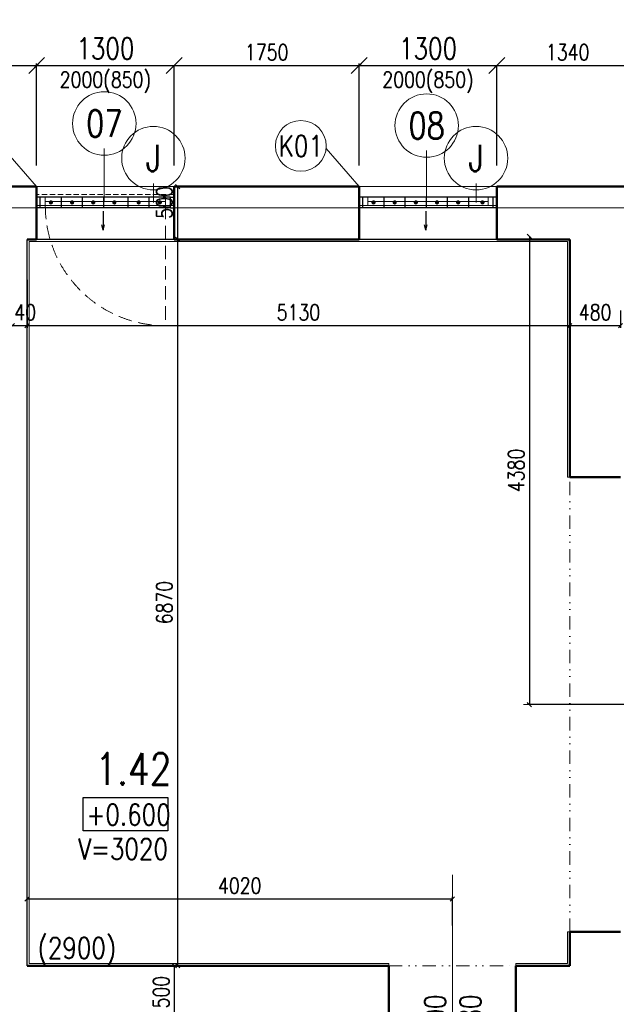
# Model space of a CAD drawing. Header units: millimetres. Extents: x -238874 to 551972, y -298952 to 658415.
# Tile 162 of 256: x 36978 to 42618, y 90655 to 99969. Entities that reach past the tile are written whole.
import ezdxf
from ezdxf.enums import TextEntityAlignment as Align

# ---------------------------------------------------------------- set-up
doc = ezdxf.new("R2010")
doc.units = ezdxf.units.MM
doc.header["$LTSCALE"] = 20
for name, pattern in [('DASHED', [0.75, 0.5, -0.25]), ('DIVIDE2', [15.875, 6.35, -3.175, 0, -3.175, 0, -3.175]), ('HIDDEN', [9.525, 6.35, -3.175])]:
    doc.linetypes.add(name, pattern=pattern)
for name, color, linetype in [('00_HEDVIKA _KRESBA', 1, 'Continuous'), ('CZ', 255, 'Continuous'), ('KOTY', 8, 'Continuous'), ('ZDP', 50, 'Continuous')]:
    doc.layers.add(name, color=color, linetype=linetype)
doc.layers.add('00_HEDVIKA_DEMOLICE', color=2, linetype='Continuous', lineweight=30, transparency=0.3)
doc.layers.add('CKOKNA OTEVÍRÁNÍ', color=51, linetype='HIDDEN', lineweight=18, transparency=0.5)
for name, color, linetype, lineweight in [('00_HEDVIKA_OBRYS', 1, 'Continuous', 50), ('CKBUBLINY', 1, 'Continuous', 18), ('CKBUBLINY DEMOLICE', 4, 'Continuous', 18), ('CKBUBLINY_POPIS', 3, 'Continuous', 25), ('CKKOTY', 3, 'Continuous', 18), ('CKOKNA', 30, 'Continuous', 18), ('CKSYMBOLY', 21, 'Continuous', 25), ('NOSNÉ', 8, 'Continuous', 50), ('PRUCHODY', 7, 'Continuous', 18)]:
    doc.layers.add(name, color=color, linetype=linetype, lineweight=lineweight)
doc.layers.add('CKNETISK', color=116, linetype='Continuous', lineweight=18, plot=False)
doc.styles.add('SIMPLEX', font='SIMPLEX.shx', dxfattribs={"width": 0.8, "bigfont": 'CAD13.shx'})
doc.styles.get("Standard").update_dxf_attribs({"font": 'simplex.shx', "width": 0.8})
doc.dimstyles.new('CADKON', dxfattribs={"dimscale": 100, "dimtxt": 2, "dimasz": 1.5, "dimexe": 0, "dimexo": 2, "dimgap": 0.6, "dimtad": 1, "dimrnd": 1, "dimtxsty": 'Standard', "dimblk1": 'OBLIQUE', "dimblk2": 'OBLIQUE', "dimsah": 1, "dimcen": 2.5, "dimadec": 1, "dimazin": 2, "dimtfac": 1, "dimtix": 1, "dimtmove": 2, "dimatfit": 3, "dimldrblk": 'OPEN30', "dimfxl": 5, "dimtfill": 1, "dimtolj": 1, "dimarcsym": 0})
doc.dimstyles.new('CKA', dxfattribs={"dimtxt": 200, "dimasz": 40, "dimexe": 20, "dimexo": 0.2, "dimgap": 50, "dimtad": 1, "dimdec": 0, "dimrnd": 1, "dimzin": 0, "dimdsep": 46, "dimtxsty": 'Standard', "dimblk1": 'OBLIQUE', "dimblk2": 'OBLIQUE', "dimsah": 1, "dimcen": 0.09, "dimclrd": 253, "dimclre": 253, "dimclrt": 253, "dimadec": 0, "dimazin": 0, "dimtfac": 1, "dimtdec": 0, "dimtix": 1, "dimtmove": 2, "dimatfit": 3, "dimfxl": 1, "dimtolj": 1, "dimtzin": 0, "dimarcsym": 0})

# ---------------------------------------------------------------- blocks, each defined once
blk = doc.blocks.new('_OBLIQUE')
at = {"color": 0, "linetype": 'ByBlock'}
blk.add_line((-0.5, -0.5), (0.5, 0.5), dxfattribs=at)
blk = doc.blocks.new('*D343')
at = {"layer": 'DEFPOINTS', "color": 0, "transparency": 16777216}
for p in [(83148, 100421), (16298, 98190), (83148, 98190)]:
    blk.add_point(p, dxfattribs=at)
at = {"layer": 'KOTY', "lineweight": -2, "transparency": 16777216}
for p, q in [((16298, 100421), (83148, 100421)), ((83148, 98570.8), (83148, 100441))]:
    blk.add_line(p, q, dxfattribs=at)
at = {"layer": 'KOTY', "lineweight": -2, "transparency": 16777216, "xscale": 40, "yscale": 40, "zscale": 40, "rotation": 180}
blk.add_blockref('_OBLIQUE', (16298, 100421), dxfattribs=at)
at = {"layer": 'KOTY', "lineweight": -2, "transparency": 16777216, "xscale": 40, "yscale": 40, "zscale": 40}
blk.add_blockref('_OBLIQUE', (83148, 100421), dxfattribs=at)
at = {"layer": 'KOTY', "transparency": 16777216, "insert": (49723, 100546), "char_height": 150, "attachment_point": 5, "style": 'SIMPLEX'}
blk.add_mtext('\\A1;66850', dxfattribs=at)
blk = doc.blocks.new('*D1345')
at = {"layer": 'DEFPOINTS', "color": 0, "transparency": 16777216}
for p in [(42828, 100104.4), (32748, 98190), (42828, 98245)]:
    blk.add_point(p, dxfattribs=at)
at = {"layer": 'KOTY', "lineweight": -2, "transparency": 16777216}
for p, q in [((42828, 98625.8), (42828, 100124.4)), ((32748, 100104.4), (37513.3, 100104.4)), ((42828, 100104.4), (38127.6, 100104.4))]:
    blk.add_line(p, q, dxfattribs=at)
at = {"layer": 'KOTY', "lineweight": -2, "transparency": 16777216, "xscale": 40, "yscale": 40, "zscale": 40, "rotation": 180}
blk.add_blockref('_OBLIQUE', (32748, 100104.4), dxfattribs=at)
at = {"layer": 'KOTY', "lineweight": -2, "transparency": 16777216, "xscale": 40, "yscale": 40, "zscale": 40}
blk.add_blockref('_OBLIQUE', (42828, 100104.4), dxfattribs=at)
at = {"layer": 'KOTY', "transparency": 16777216, "insert": (37820.4, 100221.8), "char_height": 150, "attachment_point": 5, "style": 'SIMPLEX'}
blk.add_mtext('\\A1;10080', dxfattribs=at)
blk = doc.blocks.new('*D1346')
at = {"layer": 'DEFPOINTS', "color": 0, "transparency": 16777216}
for p in [(37048, 97890), (42178, 97890), (42178, 97075.3)]:
    blk.add_point(p, dxfattribs=at)
at = {"layer": 'KOTY', "lineweight": -2, "transparency": 16777216}
for p, q in [((42178, 97509.3), (42178, 97055.3)), ((37048, 97075.3), (42178, 97075.3))]:
    blk.add_line(p, q, dxfattribs=at)
at = {"layer": 'KOTY', "lineweight": -2, "transparency": 16777216, "xscale": 40, "yscale": 40, "zscale": 40, "rotation": 180}
blk.add_blockref('_OBLIQUE', (37048, 97075.3), dxfattribs=at)
at = {"layer": 'KOTY', "lineweight": -2, "transparency": 16777216, "xscale": 40, "yscale": 40, "zscale": 40}
blk.add_blockref('_OBLIQUE', (42178, 97075.3), dxfattribs=at)
at = {"layer": 'KOTY', "transparency": 16777216, "insert": (39613, 97200.3), "char_height": 150, "attachment_point": 5, "style": 'SIMPLEX'}
blk.add_mtext('\\A1;5130', dxfattribs=at)
blk = doc.blocks.new('*D1347')
at = {"layer": 'DEFPOINTS', "color": 0, "transparency": 16777216}
for p in [(41068, 91651.9), (37048, 91020), (41068, 91020)]:
    blk.add_point(p, dxfattribs=at)
at = {"layer": 'KOTY', "lineweight": -2, "transparency": 16777216}
for p, q in [((37048, 91651.9), (41068, 91651.9)), ((41068, 91400.8), (41068, 91671.9))]:
    blk.add_line(p, q, dxfattribs=at)
at = {"layer": 'KOTY', "lineweight": -2, "transparency": 16777216, "xscale": 40, "yscale": 40, "zscale": 40, "rotation": 180}
blk.add_blockref('_OBLIQUE', (37048, 91651.9), dxfattribs=at)
at = {"layer": 'KOTY', "lineweight": -2, "transparency": 16777216, "xscale": 40, "yscale": 40, "zscale": 40}
blk.add_blockref('_OBLIQUE', (41068, 91651.9), dxfattribs=at)
at = {"layer": 'KOTY', "transparency": 16777216, "insert": (39058, 91776.9), "char_height": 150, "attachment_point": 5, "style": 'SIMPLEX'}
blk.add_mtext('\\A1;4020', dxfattribs=at)
blk = doc.blocks.new('*D1348')
at = {"layer": 'DEFPOINTS', "color": 0, "transparency": 16777216}
for p in [(38212.9, 97890), (36822.9, 91020), (38470.8, 91020)]:
    blk.add_point(p, dxfattribs=at)
at = {"layer": 'KOTY', "lineweight": -2, "transparency": 16777216}
for p, q in [((38470.8, 97890), (38470.8, 91020)), ((37203.7, 91020), (38490.8, 91020))]:
    blk.add_line(p, q, dxfattribs=at)
at = {"layer": 'KOTY', "lineweight": -2, "transparency": 16777216, "xscale": 40, "yscale": 40, "zscale": 40}
for p, rotation in [((38470.8, 97890), 90), ((38470.8, 91020), 270)]:
    blk.add_blockref('_OBLIQUE', p, dxfattribs=dict(at, rotation=rotation))
at = {"layer": 'KOTY', "transparency": 16777216, "insert": (38345.8, 94455), "char_height": 150, "attachment_point": 5, "rotation": 90, "style": 'SIMPLEX'}
blk.add_mtext('\\A1;6870', dxfattribs=at)
blk = doc.blocks.new('*D1361')
at = {"layer": 'DEFPOINTS', "color": 0, "transparency": 16777216}
for p in [(38440.8, 91020), (38440.8, 91020), (38488, 90520)]:
    blk.add_point(p, dxfattribs=at)
at = {"layer": 'KOTY', "lineweight": -2, "transparency": 16777216}
for p, q in [((38440.8, 90520), (38440.8, 91020)), ((38821.6, 91020), (38460.8, 91020))]:
    blk.add_line(p, q, dxfattribs=at)
at = {"layer": 'KOTY', "lineweight": -2, "transparency": 16777216, "xscale": 40, "yscale": 40, "zscale": 40}
for p, rotation in [((38440.8, 91020), 90), ((38440.8, 90520), 270)]:
    blk.add_blockref('_OBLIQUE', p, dxfattribs=dict(at, rotation=rotation))
at = {"layer": 'KOTY', "transparency": 16777216, "insert": (38315.8, 90770), "char_height": 150, "attachment_point": 5, "rotation": 90, "style": 'SIMPLEX'}
blk.add_mtext('\\A1;500', dxfattribs=at)
blk = doc.blocks.new('*D1370')
at = {"layer": 'DEFPOINTS', "color": 0, "transparency": 16777216}
for p in [(38212.9, 98390), (38212.9, 97890), (38470.8, 97890)]:
    blk.add_point(p, dxfattribs=at)
at = {"layer": 'KOTY', "lineweight": -2, "transparency": 16777216}
for p, q in [((38470.8, 98390), (38470.8, 97890)), ((38593.7, 97890), (38490.8, 97890))]:
    blk.add_line(p, q, dxfattribs=at)
at = {"layer": 'KOTY', "lineweight": -2, "transparency": 16777216, "xscale": 40, "yscale": 40, "zscale": 40}
for p, rotation in [((38470.8, 98390), 90), ((38470.8, 97890), 270)]:
    blk.add_blockref('_OBLIQUE', p, dxfattribs=dict(at, rotation=rotation))
at = {"layer": 'KOTY', "transparency": 16777216, "insert": (38345.8, 98240), "char_height": 150, "attachment_point": 5, "rotation": 90, "style": 'SIMPLEX'}
blk.add_mtext('\\A1;500', dxfattribs=at)
blk = doc.blocks.new('*D1371')
at = {"layer": 'DEFPOINTS', "color": 0, "transparency": 16777216}
for p in [(36908, 97890), (37048, 97890), (37048, 97075.3)]:
    blk.add_point(p, dxfattribs=at)
at = {"layer": 'KOTY', "lineweight": -2, "transparency": 16777216}
for p, q in [((37048, 97509.3), (37048, 97055.3)), ((36908, 97075.3), (36868, 97075.3)), ((36908, 97075.3), (37048, 97075.3)), ((37048, 97075.3), (37088, 97075.3))]:
    blk.add_line(p, q, dxfattribs=at)
at = {"layer": 'KOTY', "lineweight": -2, "transparency": 16777216, "xscale": 40, "yscale": 40, "zscale": 40}
blk.add_blockref('_OBLIQUE', (36908, 97075.3), dxfattribs=at)
at = {"layer": 'KOTY', "lineweight": -2, "transparency": 16777216, "xscale": 40, "yscale": 40, "zscale": 40, "rotation": 180}
blk.add_blockref('_OBLIQUE', (37048, 97075.3), dxfattribs=at)
at = {"layer": 'KOTY', "transparency": 16777216, "insert": (36978, 97200.3), "char_height": 150, "attachment_point": 5, "style": 'SIMPLEX'}
blk.add_mtext('\\A1;140', dxfattribs=at)
blk = doc.blocks.new('*D1372')
at = {"layer": 'DEFPOINTS', "color": 0, "transparency": 16777216}
for p in [(43932.2, 97920), (41796.8, 93490), (43932.2, 93490)]:
    blk.add_point(p, dxfattribs=at)
at = {"layer": 'KOTY', "lineweight": -2, "transparency": 16777216}
for p, q in [((41796.8, 97920), (41796.8, 93490)), ((43551.5, 93490), (41776.8, 93490))]:
    blk.add_line(p, q, dxfattribs=at)
at = {"layer": 'KOTY', "lineweight": -2, "transparency": 16777216, "xscale": 40, "yscale": 40, "zscale": 40}
for p, rotation in [((41796.8, 97920), 90), ((41796.8, 93490), 270)]:
    blk.add_blockref('_OBLIQUE', p, dxfattribs=dict(at, rotation=rotation))
at = {"layer": 'KOTY', "transparency": 16777216, "insert": (41671.8, 95705), "char_height": 150, "attachment_point": 5, "rotation": 90, "style": 'SIMPLEX'}
blk.add_mtext('\\A1;4380', dxfattribs=at)
blk = doc.blocks.new('*D1381')
at = {"layer": 'DEFPOINTS', "color": 0, "transparency": 16777216}
for p in [(42178, 97890), (42658, 97600), (42658, 97075.3)]:
    blk.add_point(p, dxfattribs=at)
at = {"layer": 'KOTY', "lineweight": -2, "transparency": 16777216}
for p, q in [((42658, 97219.3), (42658, 97055.3)), ((42178, 97075.3), (42658, 97075.3))]:
    blk.add_line(p, q, dxfattribs=at)
at = {"layer": 'KOTY', "lineweight": -2, "transparency": 16777216, "xscale": 40, "yscale": 40, "zscale": 40, "rotation": 180}
blk.add_blockref('_OBLIQUE', (42178, 97075.3), dxfattribs=at)
at = {"layer": 'KOTY', "lineweight": -2, "transparency": 16777216, "xscale": 40, "yscale": 40, "zscale": 40}
blk.add_blockref('_OBLIQUE', (42658, 97075.3), dxfattribs=at)
at = {"layer": 'KOTY', "transparency": 16777216, "insert": (42418, 97200.3), "char_height": 150, "attachment_point": 5, "style": 'SIMPLEX'}
blk.add_mtext('\\A1;480', dxfattribs=at)
blk = doc.blocks.new('*D3359')
at = {"layer": 'DEFPOINTS', "color": 0, "transparency": 16777216}
for p in [(37138, 99535.8), (35498, 98390), (37138, 98390)]:
    blk.add_point(p, dxfattribs=at)
at = {"layer": 'KOTY', "lineweight": -2, "transparency": 16777216}
for p, q in [((35498, 99535.8), (37138, 99535.8)), ((37138, 98770.8), (37138, 99555.8))]:
    blk.add_line(p, q, dxfattribs=at)
at = {"layer": 'KOTY', "lineweight": -2, "transparency": 16777216, "xscale": 40, "yscale": 40, "zscale": 40, "rotation": 180}
blk.add_blockref('_OBLIQUE', (35498, 99535.8), dxfattribs=at)
at = {"layer": 'KOTY', "lineweight": -2, "transparency": 16777216, "xscale": 40, "yscale": 40, "zscale": 40}
blk.add_blockref('_OBLIQUE', (37138, 99535.8), dxfattribs=at)
at = {"layer": 'KOTY', "transparency": 16777216, "insert": (36318, 99660.8), "char_height": 150, "attachment_point": 5, "style": 'SIMPLEX'}
blk.add_mtext('\\A1;1640', dxfattribs=at)
blk = doc.blocks.new('*D3360')
at = {"layer": 'CKKOTY', "color": 0, "lineweight": -2, "transparency": 16777216}
for p, q in [((37138, 98590), (37138, 99535.8)), ((37138, 99535.8), (38438, 99535.8)), ((38438, 98590), (38438, 99535.8))]:
    blk.add_line(p, q, dxfattribs=at)
at = {"layer": 'DEFPOINTS', "color": 0, "transparency": 16777216}
for p in [(38438, 99535.8), (37138, 98390), (38438, 98390)]:
    blk.add_point(p, dxfattribs=at)
at = {"layer": 'CKKOTY', "color": 0, "lineweight": -2, "transparency": 16777216, "xscale": 150, "yscale": 150, "zscale": 150, "rotation": 180}
blk.add_blockref('_OBLIQUE', (37138, 99535.8), dxfattribs=at)
at = {"layer": 'CKKOTY', "color": 0, "lineweight": -2, "transparency": 16777216, "xscale": 150, "yscale": 150, "zscale": 150}
blk.add_blockref('_OBLIQUE', (38438, 99535.8), dxfattribs=at)
at = {"layer": 'CKKOTY', "color": 0, "transparency": 16777216, "insert": (37788, 99695.8), "char_height": 200, "attachment_point": 5, "bg_fill": 3, "box_fill_scale": 1.1, "bg_fill_color": 256, "bg_fill_true_color": 13158600, "bg_fill_transparency": 0}
blk.add_mtext('\\A1;1300', dxfattribs=at)
blk = doc.blocks.new('_Open30')
at = {"color": 0, "lineweight": -2}
for p, q in [((-1, 0.268), (0, 0)), ((0, 0), (-1, -0.268)), ((0, 0), (-1, 0))]:
    blk.add_line(p, q, dxfattribs=at)
blk = doc.blocks.new('*D3361')
at = {"layer": 'DEFPOINTS', "color": 0, "transparency": 16777216}
for p in [(40188, 99535.8), (38438, 98390), (40188, 98390)]:
    blk.add_point(p, dxfattribs=at)
at = {"layer": 'KOTY', "lineweight": -2, "transparency": 16777216}
for p, q in [((38438, 99535.8), (40188, 99535.8)), ((40188, 98770.8), (40188, 99555.8))]:
    blk.add_line(p, q, dxfattribs=at)
at = {"layer": 'KOTY', "lineweight": -2, "transparency": 16777216, "xscale": 40, "yscale": 40, "zscale": 40, "rotation": 180}
blk.add_blockref('_OBLIQUE', (38438, 99535.8), dxfattribs=at)
at = {"layer": 'KOTY', "lineweight": -2, "transparency": 16777216, "xscale": 40, "yscale": 40, "zscale": 40}
blk.add_blockref('_OBLIQUE', (40188, 99535.8), dxfattribs=at)
at = {"layer": 'KOTY', "transparency": 16777216, "insert": (39313, 99660.8), "char_height": 150, "attachment_point": 5, "style": 'SIMPLEX'}
blk.add_mtext('\\A1;1750', dxfattribs=at)
blk = doc.blocks.new('*D3362')
at = {"layer": 'CKKOTY', "color": 0, "lineweight": -2, "transparency": 16777216}
for p, q in [((40188, 98590), (40188, 99535.8)), ((40188, 99535.8), (41488, 99535.8)), ((41488, 98590), (41488, 99535.8))]:
    blk.add_line(p, q, dxfattribs=at)
at = {"layer": 'DEFPOINTS', "color": 0, "transparency": 16777216}
for p in [(41488, 99535.8), (40188, 98390), (41488, 98390)]:
    blk.add_point(p, dxfattribs=at)
at = {"layer": 'CKKOTY', "color": 0, "lineweight": -2, "transparency": 16777216, "xscale": 150, "yscale": 150, "zscale": 150, "rotation": 180}
blk.add_blockref('_OBLIQUE', (40188, 99535.8), dxfattribs=at)
at = {"layer": 'CKKOTY', "color": 0, "lineweight": -2, "transparency": 16777216, "xscale": 150, "yscale": 150, "zscale": 150}
blk.add_blockref('_OBLIQUE', (41488, 99535.8), dxfattribs=at)
at = {"layer": 'CKKOTY', "color": 0, "transparency": 16777216, "insert": (40838, 99695.8), "char_height": 200, "attachment_point": 5, "bg_fill": 3, "box_fill_scale": 1.1, "bg_fill_color": 256, "bg_fill_true_color": 13158600, "bg_fill_transparency": 0}
blk.add_mtext('\\A1;1300', dxfattribs=at)
blk = doc.blocks.new('*D3363')
at = {"layer": 'DEFPOINTS', "color": 0, "transparency": 16777216}
for p in [(42828, 99535.8), (41488, 98390), (42828, 98390)]:
    blk.add_point(p, dxfattribs=at)
at = {"layer": 'KOTY', "lineweight": -2, "transparency": 16777216}
for p, q in [((41488, 99535.8), (42828, 99535.8)), ((42828, 98770.8), (42828, 99555.8))]:
    blk.add_line(p, q, dxfattribs=at)
at = {"layer": 'KOTY', "lineweight": -2, "transparency": 16777216, "xscale": 40, "yscale": 40, "zscale": 40, "rotation": 180}
blk.add_blockref('_OBLIQUE', (41488, 99535.8), dxfattribs=at)
at = {"layer": 'KOTY', "lineweight": -2, "transparency": 16777216, "xscale": 40, "yscale": 40, "zscale": 40}
blk.add_blockref('_OBLIQUE', (42828, 99535.8), dxfattribs=at)
at = {"layer": 'KOTY', "transparency": 16777216, "insert": (42158, 99660.8), "char_height": 150, "attachment_point": 5, "style": 'SIMPLEX'}
blk.add_mtext('\\A1;1340', dxfattribs=at)
blk = doc.blocks.new('*U3302')
at = {"color": 0, "linetype": 'ByBlock', "lineweight": -2}
for p, q in [((-225, 0), (-80, 0)), ((225, 0), (103, 30)), ((225, 0), (103, -30)), ((-80, 0), (27, 0)), ((27, 0), (225, 0))]:
    blk.add_line(p, q, dxfattribs=at)
at = {"color": 0, "linetype": 'Continuous', "lineweight": -2, "flags": 8}
blk.add_attdef('SPÁD', text='', height=100, dxfattribs=at).set_placement((0, 40), align=Align.CENTER)
blk = doc.blocks.new('CK_BUBBLE_1_0_0')
at = {"color": 0, "linetype": 'ByBlock', "lineweight": -2}
blk.add_circle((0, 0), 1, dxfattribs=at)

msp = doc.modelspace()

# ---------------------------------------------------------------- hatches: boundary and pattern name
at = {"layer": '00_HEDVIKA_DEMOLICE'}
for points in [[(37292.962, 98240.047, 1), (37252.962, 98240.047, 1)], [(37492.962, 98240.047, 1), (37452.962, 98240.047, 1)], [(37692.962, 98240.047, 1), (37652.962, 98240.047, 1)], [(37892.962, 98240.047, 1), (37852.962, 98240.047, 1)], [(38122.962, 98240.047, 1), (38082.962, 98240.047, 1)], [(38322.962, 98240.047, 1), (38282.962, 98240.047, 1)], [(40342.962, 98240.047, 1), (40302.962, 98240.047, 1)], [(40542.962, 98240.047, 1), (40502.962, 98240.047, 1)], [(40742.962, 98240.047, 1), (40702.962, 98240.047, 1)], [(40942.962, 98240.047, 1), (40902.962, 98240.047, 1)], [(41142.962, 98240.047, 1), (41102.962, 98240.047, 1)], [(41372.962, 98240.047, 1), (41332.962, 98240.047, 1)]]:
    msp.add_hatch(color=256, dxfattribs=at).paths.add_polyline_path(points)

# ---------------------------------------------------------------- linework, layer by layer
at = {"layer": '00_HEDVIKA _KRESBA'}
for p, q in [((38437.962, 97890.047), (37137.962, 97890.047)), ((41487.962, 97890.047), (40187.962, 97890.047))]:
    msp.add_line(p, q, dxfattribs=at)
at = {"layer": '00_HEDVIKA_DEMOLICE'}
for p, q in [((37172.962, 98290.047), (37137.962, 98290.047)), ((38402.962, 98290.047), (37172.962, 98290.047)), ((37172.962, 98190.047), (37172.962, 98290.047)), ((37372.962, 98190.047), (37372.962, 98290.047)), ((37572.962, 98190.047), (37572.962, 98290.047)), ((37772.962, 98190.047), (37772.962, 98290.047)), ((38002.962, 98190.047), (38002.962, 98290.047)), ((38202.962, 98190.047), (38202.962, 98290.047)), ((38402.962, 98190.047), (38402.962, 98290.047)), ((38402.962, 98290.047), (38437.962, 98290.047)), ((40222.962, 98290.047), (40187.962, 98290.047)), ((41452.962, 98290.047), (40222.962, 98290.047)), ((40222.962, 98190.047), (40222.962, 98290.047)), ((40422.962, 98190.047), (40422.962, 98290.047)), ((40622.962, 98190.047), (40622.962, 98290.047)), ((40822.962, 98190.047), (40822.962, 98290.047)), ((41022.962, 98190.047), (41022.962, 98290.047)), ((41222.962, 98190.047), (41222.962, 98290.047)), ((41452.962, 98190.047), (41452.962, 98290.047)), ((41487.962, 98290.047), (41452.962, 98290.047)), ((37137.962, 97890.047), (37137.962, 98190.047)), ((37172.962, 98190.047), (37137.962, 98190.047)), ((37137.962, 97890.047), (37137.962, 98190.047)), ((38402.962, 98190.047), (37172.962, 98190.047)), ((38402.962, 98190.047), (38437.962, 98190.047)), ((38437.962, 97890.047), (38437.962, 98190.047)), ((38437.962, 97890.047), (38437.962, 98190.047)), ((40187.962, 97890.047), (40187.962, 98190.047)), ((40222.962, 98190.047), (40187.962, 98190.047)), ((40187.962, 97890.047), (40187.962, 98190.047)), ((41452.962, 98190.047), (40222.962, 98190.047)), ((41487.962, 98190.047), (41452.962, 98190.047)), ((41487.962, 97890.047), (41487.962, 98190.047)), ((41487.962, 97890.047), (41487.962, 98190.047))]:
    msp.add_line(p, q, dxfattribs=at)
at = {"layer": '00_HEDVIKA_OBRYS'}
for points in [[(37137.962, 98290.047), (37137.962, 97890.047)], [(38437.962, 98290.047), (38437.962, 97890.047)], [(40187.962, 98290.047), (40187.962, 97890.047)], [(41487.962, 98290.047), (41487.962, 97890.047)]]:
    msp.add_lwpolyline(points, dxfattribs=at)
at = {"layer": 'CKNETISK'}
msp.add_line((27397.962, 98190.047), (177401.712, 98190.047), dxfattribs=at)
at = {"layer": 'CKOKNA', "linetype": 'DASHED', "ltscale": 5}
msp.add_line((38437.962, 98315.047), (37137.962, 98315.047), dxfattribs=at)
at = {"layer": 'CKOKNA'}
for p, q in [((37219.962, 98290.047), (37137.962, 98290.047)), ((37137.962, 98290.047), (37137.962, 98210.047)), ((37219.962, 98290.047), (38355.962, 98290.047)), ((37219.962, 98290.047), (37219.962, 98210.047)), ((38355.962, 98290.047), (38355.962, 98210.047)), ((38355.962, 98290.047), (38437.962, 98290.047)), ((38437.962, 98290.047), (38437.962, 98210.047)), ((40269.962, 98290.047), (40187.962, 98290.047)), ((40187.962, 98290.047), (40187.962, 98210.047)), ((40269.962, 98290.047), (41405.962, 98290.047)), ((40269.962, 98290.047), (40269.962, 98210.047)), ((41405.962, 98290.047), (41405.962, 98210.047)), ((41405.962, 98290.047), (41487.962, 98290.047)), ((41487.962, 98290.047), (41487.962, 98210.047)), ((37219.962, 98210.047), (37137.962, 98210.047)), ((37219.962, 98250.047), (38355.962, 98250.047)), ((37219.962, 98210.047), (38355.962, 98210.047)), ((38355.962, 98210.047), (38437.962, 98210.047)), ((40269.962, 98210.047), (40187.962, 98210.047)), ((40269.962, 98250.047), (41405.962, 98250.047)), ((40269.962, 98210.047), (41405.962, 98210.047)), ((41405.962, 98210.047), (41487.962, 98210.047))]:
    msp.add_line(p, q, dxfattribs=at)
at = {"layer": 'CKOKNA OTEVÍRÁNÍ'}
msp.add_line((38355.962, 98210.047), (38355.962, 97074.047), dxfattribs=at)
msp.add_arc((38355.962, 98210.047), 1136, 180, 270, dxfattribs=at)
at = {"layer": 'CZ', "color": 7}
msp.add_lwpolyline([(37578.937, 92610.322), (38377.963, 92610.322), (38377.963, 92294.385), (37578.937, 92294.385)], close=True, dxfattribs=at)
at = {"layer": 'NOSNÉ'}
for p, q in [((37137.962, 98390.047), (35497.962, 98390.047)), ((37137.962, 98290.047), (37137.962, 98390.047)), ((38437.962, 98290.047), (38437.962, 98390.047)), ((40187.962, 98390.047), (38437.962, 98390.047)), ((40187.962, 98290.047), (40187.962, 98390.047)), ((42827.962, 98390.047), (41487.962, 98390.047)), ((41487.962, 98290.047), (41487.962, 98390.047)), ((37137.962, 97890.047), (37047.962, 97890.047)), ((40187.962, 97890.047), (38437.962, 97890.047)), ((42177.962, 97890.047), (41487.962, 97890.047)), ((42177.962, 95640.047), (42177.962, 97890.047)), ((42657.962, 95640.047), (42177.962, 95640.047)), ((42177.962, 91020.047), (42177.962, 91340.047)), ((42657.962, 91340.047), (42177.962, 91340.047)), ((40467.962, 91020.047), (37047.962, 91020.047)), ((40467.962, 90520.047), (40467.962, 91020.047)), ((41667.962, 90520.047), (41667.962, 91020.047)), ((42177.962, 91020.047), (41667.962, 91020.047))]:
    msp.add_line(p, q, dxfattribs=at)
at = {"layer": 'PRUCHODY'}
for p, q in [((38437.962, 98390.047), (37137.962, 98390.047)), ((40187.962, 98390.047), (41487.962, 98390.047)), ((38437.962, 97890.047), (37137.962, 97890.047)), ((41487.962, 97890.047), (40187.962, 97890.047)), ((42157.962, 97870.047), (37067.962, 97870.047)), ((37067.962, 91040.047), (37067.962, 97870.047)), ((42157.962, 95640.047), (42157.962, 97870.047)), ((42177.962, 95640.047), (42157.962, 95640.047)), ((43426.057, 93490.047), (41739.921, 93490.047)), ((41067.962, 89940.803), (41067.962, 91880.803)), ((41067.962, 89770.803), (41067.962, 91710.803)), ((42177.962, 91340.047), (42157.962, 91340.047)), ((42157.962, 91040.047), (42157.962, 91340.047)), ((40467.962, 91040.047), (37067.962, 91040.047)), ((40467.962, 91020.047), (40467.962, 91040.047)), ((40467.962, 90520.047), (40467.962, 91020.047)), ((41667.962, 91020.047), (41667.962, 91040.047)), ((42157.962, 91040.047), (41667.962, 91040.047)), ((41667.962, 90520.047), (41667.962, 91020.047))]:
    msp.add_line(p, q, dxfattribs=at)
at = {"layer": 'PRUCHODY', "linetype": 'DIVIDE2'}
for p, q in [((42177.962, 91340.047), (42177.962, 95640.047)), ((40467.962, 91020.047), (41667.962, 91020.047))]:
    msp.add_line(p, q, dxfattribs=at)
at = {"layer": 'ZDP'}
msp.add_line((37047.962, 91020.047), (37047.962, 97890.047), dxfattribs=at)

# ---------------------------------------------------------------- block references
at = {"layer": 'CKBUBLINY'}
ref = msp.add_blockref('CK_BUBBLE_1_0_0', (39635.688, 98774.625), dxfattribs=dict(at, xscale=240, yscale=240, zscale=240))
ref.add_attrib('NUM1', 'K01', dxfattribs={"layer": 'CKBUBLINY_POPIS', "height": 200, "width": 0.8, "flags": 8}).set_placement((39635.688, 98774.625), align=Align.MIDDLE_CENTER)
at = {"layer": 'CKSYMBOLY', "xscale": 0.4, "yscale": 0.4, "zscale": 0.4, "rotation": 269.9999999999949}
for p in [(37767.858, 98068.753), (40817.858, 98068.753)]:
    msp.add_blockref('*U3302', p, dxfattribs=at)

# ---------------------------------------------------------------- texts
at = {"layer": 'CKKOTY', "char_height": 150, "attachment_point": 5, "style": 'SIMPLEX'}
for insert in [(37787.962, 99376.063), (40837.962, 99376.063)]:
    msp.add_mtext('2000(850)', dxfattribs=dict(at, insert=insert))
at = {"layer": 'CZ', "color": 6, "linetype": 'Continuous', "lineweight": 30, "insert": (37692.827, 93031.215), "char_height": 300, "width": 1830.1, "attachment_point": 1}
msp.add_mtext('1.42', dxfattribs=at)
at = {"layer": 'CZ', "color": 7, "char_height": 200, "width": 1830.1, "attachment_point": 1}
for s, insert in [('+0.600', (37609.772, 92548.5)), ('V=3020', (37529.136, 92223.787)), ('(2900)', (37147.827, 91286.774))]:
    msp.add_mtext(s, dxfattribs=dict(at, insert=insert))
at = {"layer": 'CZ', "color": 7, "insert": (40806.156, 90198.922), "char_height": 200, "width": 1830.1, "attachment_point": 1, "rotation": 90}
msp.add_mtext('1200\\P2180', dxfattribs=at)

# ---------------------------------------------------------------- dimensions: what is measured, and where the dimension line sits
at = {"layer": 'KOTY'}
for base, p1, p2, text, picture, middle in [((83147.962, 100421.023), (16297.962, 98190.047), (83147.962, 98190.047), '66850', '*D343', (49722.962, 100546.023)), ((41067.962, 91651.883), (37047.962, 91020.047), (41067.962, 91020.047), '4020', '*D1347', (39057.962, 91776.883))]:
    dim = msp.add_linear_dim(base=base, p1=p1, p2=p2, text=text, dimstyle='CKA', override={"dimtxt": 150, "dimexo": 380.774374, "dimtxsty": 'SIMPLEX', "dimse1": 1, "dimclrd": 256, "dimclre": 256, "dimclrt": 256}, dxfattribs=at)
    dim.commit()
    dim.dimension.update_dxf_attribs({"geometry": picture, "text_midpoint": middle})
dim = msp.add_linear_dim(base=(42827.962, 100104.432), p1=(32747.962, 98190.047), p2=(42827.962, 98245.047), text='10080', dimstyle='CKA', override={"dimtxt": 150, "dimexo": 380.774374, "dimtxsty": 'SIMPLEX', "dimse1": 1, "dimclrd": 256, "dimclre": 256, "dimclrt": 256}, dxfattribs=at)
dim.commit()
dim.dimension.update_dxf_attribs({"geometry": '*D1345', "text_midpoint": (37820.433, 100221.778), "dimtype": 160})
dim = msp.add_linear_dim(base=(37137.962, 99535.817), p1=(35497.962, 98390.047), p2=(37137.962, 98390.047), dimstyle='CKA', override={"dimtxt": 150, "dimexo": 380.774374, "dimtxsty": 'SIMPLEX', "dimse1": 1, "dimclrd": 256, "dimclre": 256, "dimclrt": 256}, dxfattribs=at)
dim.commit()
dim.dimension.update_dxf_attribs({"geometry": '*D3359', "text_midpoint": (36317.962, 99660.817)})
dim = msp.add_linear_dim(base=(38470.779, 97890.047), p1=(38212.899, 98390.047), p2=(38212.899, 97890.047), angle=270, text='500', dimstyle='CKA', override={"dimtxt": 150, "dimexo": 380.774374, "dimtxsty": 'SIMPLEX', "dimse1": 1, "dimclrd": 256, "dimclre": 256, "dimclrt": 256}, dxfattribs=at)
dim.commit()
dim.dimension.update_dxf_attribs({"geometry": '*D1370', "text_midpoint": (38345.779, 98240.047), "dimtype": 160})
for base, p1, p2, angle, text, picture, middle in [((37047.962, 97075.259), (36907.962, 97890.047), (37047.962, 97890.047), 180, '140', '*D1371', (36977.962, 97200.259)), ((38470.779, 91020.047), (38212.899, 97890.047), (36822.899, 91020.047), 270, '6870', '*D1348', (38345.779, 94455.047)), ((42177.962, 97075.259), (37047.962, 97890.047), (42177.962, 97890.047), 180, '5130', '*D1346', (39612.962, 97200.259)), ((41796.792, 93490.047), (43932.243, 97920.047), (43932.243, 93490.047), 90, '4380', '*D1372', (41671.792, 95705.047)), ((42657.962, 97075.259), (42177.962, 97890.047), (42657.962, 97600.047), 180, '480', '*D1381', (42417.962, 97200.259)), ((38440.779, 91020.047), (38487.962, 90520.047), (38440.779, 91020.047), 90, '500', '*D1361', (38315.779, 90770.047))]:
    dim = msp.add_linear_dim(base=base, p1=p1, p2=p2, angle=angle, text=text, dimstyle='CKA', override={"dimtxt": 150, "dimexo": 380.774374, "dimtxsty": 'SIMPLEX', "dimse1": 1, "dimclrd": 256, "dimclre": 256, "dimclrt": 256}, dxfattribs=at)
    dim.commit()
    dim.dimension.update_dxf_attribs({"geometry": picture, "text_midpoint": middle})

# ---------------------------------------------------------------- next in the draw order: dimensions: what is measured, and where the dimension line sits
at = {"layer": 'CKKOTY'}
dim = msp.add_linear_dim(base=(38437.962, 99535.817), p1=(37137.962, 98390.047), p2=(38437.962, 98390.047), dimstyle='CADKON', dxfattribs=at)
dim.commit()
dim.dimension.update_dxf_attribs({"geometry": '*D3360', "text_midpoint": (37787.962, 99695.817)})

# ---------------------------------------------------------------- next in the draw order: linework, layer by layer
at = {"layer": 'CKBUBLINY'}
for p, q in [((37137.962, 98390.047), (36824.398, 98749.771)), ((37777.744, 98750.047), (37777.744, 98250.047))]:
    msp.add_line(p, q, dxfattribs=at)
at = {"layer": 'CKBUBLINY DEMOLICE'}
msp.add_line((38242.05, 98418.573), (38242.05, 98240.047), dxfattribs=at)

# ---------------------------------------------------------------- next in the draw order: block references
at = {"layer": 'CKBUBLINY'}
ref = msp.add_blockref('CK_BUBBLE_1_0_0', (37777.744, 98987.048), dxfattribs=dict(at, xscale=300, yscale=300, zscale=300))
ref.add_attrib('NUM1', '07', dxfattribs={"layer": 'CKBUBLINY_POPIS', "height": 250, "width": 0.8, "flags": 8}).set_placement((37777.744, 98987.048), align=Align.MIDDLE_CENTER)
at = {"layer": 'CKBUBLINY DEMOLICE'}
ref = msp.add_blockref('CK_BUBBLE_1_0_0', (38242.05, 98658.573), dxfattribs=dict(at, xscale=300, yscale=300, zscale=300))
ref.add_attrib('NUM1', 'J', dxfattribs={"height": 250, "width": 0.8, "flags": 8}).set_placement((38242.05, 98658.573), align=Align.MIDDLE_CENTER)

# ---------------------------------------------------------------- next in the draw order: dimensions: what is measured, and where the dimension line sits
at = {"layer": 'KOTY'}
dim = msp.add_linear_dim(base=(40187.962, 99535.817), p1=(38437.962, 98390.047), p2=(40187.962, 98390.047), dimstyle='CKA', override={"dimtxt": 150, "dimexo": 380.774374, "dimtxsty": 'SIMPLEX', "dimse1": 1, "dimclrd": 256, "dimclre": 256, "dimclrt": 256}, dxfattribs=at)
dim.commit()
dim.dimension.update_dxf_attribs({"geometry": '*D3361', "text_midpoint": (39312.962, 99660.817)})

# ---------------------------------------------------------------- next in the draw order: dimensions: what is measured, and where the dimension line sits
at = {"layer": 'CKKOTY'}
dim = msp.add_linear_dim(base=(41487.962, 99535.817), p1=(40187.962, 98390.047), p2=(41487.962, 98390.047), dimstyle='CADKON', dxfattribs=at)
dim.commit()
dim.dimension.update_dxf_attribs({"geometry": '*D3362', "text_midpoint": (40837.962, 99695.817)})

# ---------------------------------------------------------------- next in the draw order: linework, layer by layer
at = {"layer": 'CKBUBLINY'}
for p, q in [((40187.962, 98390.047), (39874.398, 98749.771)), ((40825.145, 98730.047), (40825.145, 98230.047))]:
    msp.add_line(p, q, dxfattribs=at)
at = {"layer": 'CKBUBLINY DEMOLICE'}
msp.add_line((41292.05, 98418.573), (41292.05, 98240.047), dxfattribs=at)

# ---------------------------------------------------------------- next in the draw order: block references
at = {"layer": 'CKBUBLINY'}
ref = msp.add_blockref('CK_BUBBLE_1_0_0', (40825.145, 98967.048), dxfattribs=dict(at, xscale=300, yscale=300, zscale=300))
ref.add_attrib('NUM1', '08', dxfattribs={"layer": 'CKBUBLINY_POPIS', "height": 250, "width": 0.8, "flags": 8}).set_placement((40825.145, 98967.048), align=Align.MIDDLE_CENTER)
at = {"layer": 'CKBUBLINY DEMOLICE'}
ref = msp.add_blockref('CK_BUBBLE_1_0_0', (41292.05, 98658.573), dxfattribs=dict(at, xscale=300, yscale=300, zscale=300))
ref.add_attrib('NUM1', 'J', dxfattribs={"height": 250, "width": 0.8, "flags": 8}).set_placement((41292.05, 98658.573), align=Align.MIDDLE_CENTER)

# ---------------------------------------------------------------- next in the draw order: dimensions: what is measured, and where the dimension line sits
at = {"layer": 'KOTY'}
dim = msp.add_linear_dim(base=(42827.962, 99535.817), p1=(41487.962, 98390.047), p2=(42827.962, 98390.047), dimstyle='CKA', override={"dimtxt": 150, "dimexo": 380.774374, "dimtxsty": 'SIMPLEX', "dimse1": 1, "dimclrd": 256, "dimclre": 256, "dimclrt": 256}, dxfattribs=at)
dim.commit()
dim.dimension.update_dxf_attribs({"geometry": '*D3363', "text_midpoint": (42157.962, 99660.817)})

doc.saveas('drawing.dxf')
